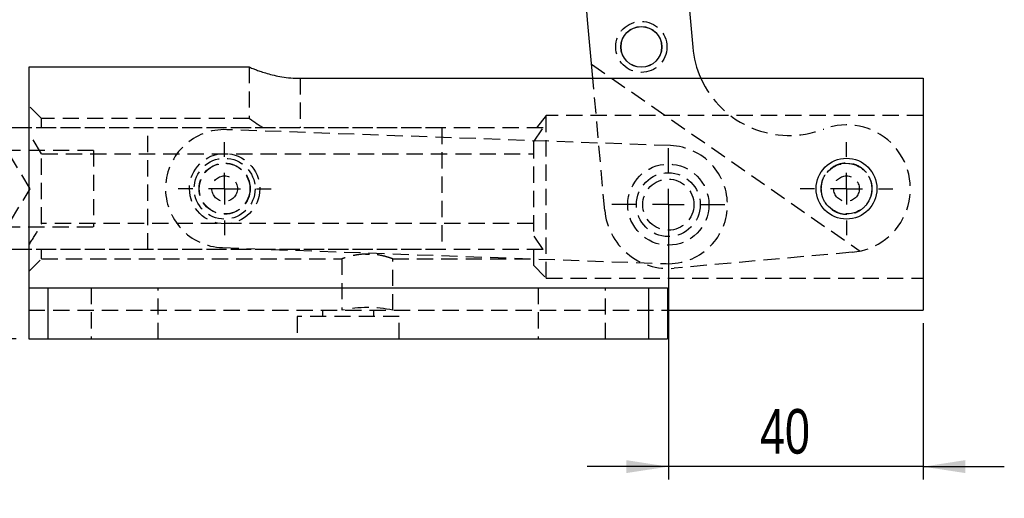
# Model space of a CAD drawing. Extents: x 72 to 802, y 28 to 567.
# Tile 18 of 29: x 182 to 336, y 372 to 447. Entities that reach past the tile are written whole.
import ezdxf

# ---------------------------------------------------------------- set-up
doc = ezdxf.new("R2010")
doc.units = 0
doc.header["$LTSCALE"] = 2
doc.linetypes.add('HIDDEN', pattern=[1.905, 1.27, -0.635])
doc.layers.get('0').update_dxf_attribs({"linetype": 'CONTINUOUS'})
doc.styles.add('SLDTEXTSTYLE0', font='TXT', dxfattribs={"width": 0.75})
doc.dimstyles.new('SLDDIMSTYLE0', dxfattribs={"dimtxt": 7, "dimasz": 6.604, "dimexe": 0, "dimexo": 0.0625, "dimgap": 1.75, "dimtad": 1, "dimdec": 0, "dimrnd": 1e-09, "dimzin": 12, "dimtxsty": 'SLDTEXTSTYLE0', "dimsah": 1, "dimcen": 0.09, "dimazin": 3, "dimtfac": 1, "dimtdec": 0, "dimtmove": 0, "dimatfit": 3, "dimtolj": 1, "dimtzin": 12})
doc.dimstyles.new('SLDDIMSTYLE1', dxfattribs={"dimtxt": 7, "dimasz": 6.604, "dimexe": 0, "dimexo": 0.0625, "dimgap": 1.75, "dimtad": 1, "dimdec": 1, "dimrnd": 1e-09, "dimzin": 12, "dimtxsty": 'SLDTEXTSTYLE0', "dimsah": 1, "dimcen": 0.09, "dimazin": 3, "dimtfac": 1, "dimtdec": 1, "dimtofl": 0, "dimtmove": 0, "dimatfit": 3, "dimtolj": 1, "dimtzin": 12})

# ---------------------------------------------------------------- blocks, each defined once
blk = doc.blocks.new('_D_1')
at = {"color": 179, "linetype": 'CONTINUOUS'}
for p, q in [((122.52, 420.21), (78.93, 420.21)), ((80.93, 396.66), (80.93, 420.21)), ((181.37, 396.66), (78.93, 396.66)), ((80.93, 396.66), (80.93, 371.7))]:
    blk.add_line(p, q, dxfattribs=at)
for points in [[(80.93, 420.21), (79.91, 413.61), (81.94, 413.61)], [(80.93, 396.66), (81.94, 403.27), (79.91, 403.27)]]:
    blk.add_solid(points, dxfattribs=at)
at = {"color": 179, "linetype": 'CONTINUOUS', "insert": (71.9, 371.7, 0.1), "char_height": 7, "attachment_point": 1, "rotation": 90, "style": 'SLDTEXTSTYLE0'}
blk.add_mtext('23,6', dxfattribs=at)
blk = doc.blocks.new('_D_2')
at = {"color": 218, "linetype": 'CONTINUOUS'}
for p, q in [((283.48, 415.71), (283.48, 374.66)), ((323.37, 399.16), (323.37, 374.66)), ((283.48, 376.66), (270.78, 376.66)), ((323.37, 376.66), (283.48, 376.66)), ((323.37, 376.66), (336.07, 376.66))]:
    blk.add_line(p, q, dxfattribs=at)
for points in [[(283.48, 376.66), (276.88, 377.68), (276.88, 375.65)], [(323.37, 376.66), (329.97, 375.65), (329.97, 377.68)]]:
    blk.add_solid(points, dxfattribs=at)
at = {"color": 218, "linetype": 'CONTINUOUS', "insert": (297.83, 385.69, 0.1), "char_height": 7, "attachment_point": 1, "style": 'SLDTEXTSTYLE0'}
blk.add_mtext('40', dxfattribs=at)
blk = doc.blocks.new('SW_CENTERMARKSYMBOL_0')
at = {"color": 0, "linetype": 'CONTINUOUS'}
for p, q in [((0, 5), (0, 7.2625)), ((0, 0), (0, 2.5)), ((-5, 0), (-7.2625, 0)), ((0, 0), (-2.5, 0)), ((0, 0), (0, -2.5)), ((0, 0), (2.5, 0)), ((5, 0), (7.2625, 0)), ((0, -5), (0, -7.2625))]:
    blk.add_line(p, q, dxfattribs=at)
blk = doc.blocks.new('SW_CENTERMARKSYMBOL_1')
at = {"color": 0, "linetype": 'CONTINUOUS'}
for p, q in [((0, 5), (0, 8.85)), ((0, 0), (0, 2.5)), ((-5, 0), (-8.85, 0)), ((0, 0), (-2.5, 0)), ((0, 0), (0, -2.5)), ((0, 0), (2.5, 0)), ((5, 0), (8.85, 0)), ((0, -5), (0, -8.85))]:
    blk.add_line(p, q, dxfattribs=at)
blk = doc.blocks.new('SW_CENTERMARKSYMBOL_2')
at = {"color": 0, "linetype": 'CONTINUOUS'}
for p, q in [((0, 5), (0, 7.2625)), ((0, 0), (0, 2.5)), ((-5, 0), (-7.2625, 0)), ((0, 0), (-2.5, 0)), ((0, 0), (0, -2.5)), ((0, 0), (2.5, 0)), ((5, 0), (7.2625, 0)), ((0, -5), (0, -7.2625))]:
    blk.add_line(p, q, dxfattribs=at)

msp = doc.modelspace()

# ---------------------------------------------------------------- linework, layer by layer
at = {"color": 7, "linetype": 'CONTINUOUS'}
for p, q in [((270.8349, 446.6935), (270.6562, 448.6817)), ((286.7707, 448.1253), (287.2878, 442.3697)), ((271.6606, 437.5032), (270.8349, 446.6935)), ((217.8954, 439.2644), (183.367, 439.2644)), ((183.367, 439.2644), (183.367, 404.6644)), ((225.867, 437.5032), (323.367, 437.5032)), ((323.367, 437.5032), (323.367, 401.1644)), ((183.367, 429.7394), (128.5245, 429.7394)), ((183.367, 410.6894), (128.5245, 410.6894)), ((183.367, 404.6644), (183.367, 396.6644)), ((183.367, 404.6644), (186.367, 404.6644)), ((186.367, 404.6644), (186.367, 396.6644)), ((186.367, 404.6644), (280.367, 404.6644)), ((280.367, 404.6644), (280.367, 396.6644)), ((280.367, 404.6644), (283.367, 404.6644)), ((283.367, 404.6644), (283.367, 396.6644)), ((283.367, 401.1644), (323.367, 401.1644)), ((183.367, 396.6644), (186.367, 396.6644)), ((186.367, 396.6644), (280.367, 396.6644)), ((280.367, 396.6644), (283.367, 396.6644))]:
    msp.add_line(p, q, dxfattribs=at)
at = {"color": 7, "linetype": 'HIDDEN'}
for p, q in [((217.867, 439.2644), (217.867, 431.2005)), ((271.4613, 439.7216), (313.4865, 410.4416)), ((225.867, 437.5032), (225.867, 429.7644)), ((273.5194, 416.8139), (271.6606, 437.5032)), ((185.367, 431.2144), (183.367, 433.2144)), ((264.367, 431.7035), (262.825, 429.7644)), ((323.367, 431.7035), (264.367, 431.7035)), ((264.367, 406.2144), (264.367, 431.7035)), ((185.367, 429.7644), (185.367, 431.2144)), ((217.8861, 431.2144), (185.367, 431.2144)), ((263.8727, 429.7644), (183.367, 429.7644)), ((248.0245, 429.7394), (183.367, 429.7394)), ((185.367, 425.6731), (183.367, 429.0347)), ((202.0245, 410.6894), (202.0245, 429.7394)), ((283.8128, 426.9528), (214.358, 429.4584)), ((248.0245, 429.7394), (248.0245, 410.6894)), ((262.367, 427.4806), (263.8727, 429.7644)), ((262.367, 427.4806), (262.367, 412.9482)), ((193.5245, 426.2144), (118.5245, 426.2144)), ((185.367, 414.7557), (185.367, 425.6731)), ((185.367, 425.6731), (262.367, 425.6731)), ((193.5245, 426.2144), (193.5245, 414.2144)), ((183.5889, 420.2144), (180.5245, 425.3144)), ((310.6554, 424.1506), (311.009, 424.1983)), ((180.5245, 415.1144), (183.5889, 420.2144)), ((262.367, 414.7557), (185.367, 414.7557)), ((118.5245, 414.2144), (193.5245, 414.2144)), ((263.8727, 410.6644), (262.367, 412.9482)), ((248.0245, 410.6894), (183.367, 410.6894)), ((263.8727, 410.6644), (183.367, 410.6644)), ((185.367, 409.2144), (185.367, 410.6644)), ((213.691, 410.9704), (283.1458, 408.4648)), ((236.061, 409.9469), (236.367, 409.9674)), ((236.367, 409.9674), (236.7131, 409.946)), ((262.367, 410.6644), (262.367, 408.2144)), ((312.2619, 410.2545), (284.3742, 407.7489)), ((183.367, 407.2144), (185.367, 409.2144)), ((185.367, 409.2144), (232.4096, 409.2144)), ((232.367, 409.2297), (232.367, 401.1644)), ((240.3246, 409.2144), (262.367, 409.2144)), ((240.367, 401.1644), (240.367, 409.2295)), ((262.367, 408.2144), (264.367, 406.2144)), ((264.367, 406.2144), (323.367, 406.2144)), ((186.367, 404.6644), (186.367, 396.6644)), ((193.117, 404.6644), (193.117, 396.6644)), ((203.617, 396.6644), (203.617, 404.6644)), ((263.117, 404.6644), (263.117, 396.6644)), ((273.617, 396.6644), (273.617, 404.6644)), ((280.367, 404.6644), (280.367, 396.6644)), ((183.367, 401.1644), (283.367, 401.1644)), ((229.367, 401.1644), (229.367, 400.1644)), ((237.367, 400.1644), (237.367, 401.1644)), ((241.367, 400.1644), (225.367, 400.1644)), ((225.367, 400.1644), (225.367, 396.6644)), ((241.367, 396.6644), (241.367, 400.1644))]:
    msp.add_line(p, q, dxfattribs=at)
at = {"color": 7, "linetype": 'HIDDEN', "flags": 128}
msp.add_lwpolyline([(311.009, 424.1983), (311.9045, 424.1781), (312.2843, 424.1078)], dxfattribs=at)
at = {"color": 7, "linetype": 'HIDDEN'}
for centre, radius in [((279.2502, 442.4295), 4), ((214.0245, 420.2144), 5.5), ((214.0245, 420.2144), 4.7625), ((214.0245, 420.2144), 4), ((214.0245, 420.2144), 3.9688), ((283.4793, 417.7088), 6.35), ((311.367, 420.2144), 3.9688), ((283.4793, 417.7088), 5), ((214.0245, 420.2144), 2), ((283.4793, 417.7088), 4), ((311.367, 420.2144), 2)]:
    msp.add_circle(centre, radius, dxfattribs=at)
at = {"color": 7, "linetype": 'CONTINUOUS'}
for centre, radius in [((279.2502, 442.4295), 3.2), ((279.2502, 442.4295), 3.175), ((311.367, 420.2144), 4.7625)]:
    msp.add_circle(centre, radius, dxfattribs=at)
msp.add_arc((302.3936, 443.7269), 15.1667, 185.134067, 204.227247, dxfattribs=at)
at = {"color": 7, "linetype": 'HIDDEN'}
for centre, radius, start, end in [((302.3936, 443.7269), 15.1667, 204.227247, 290.888983), ((311.367, 420.2144), 10, 275.134067, 110.888983), ((214.0245, 420.2144), 9.25, 87.933918, 267.933918), ((283.4793, 417.7088), 9.25, 267.933918, 87.933918), ((311.367, 420.2144), 4, 179.813567, 200.104695), ((283.4793, 417.7088), 10, 185.134067, 275.134067), ((236.3673, 382.3392), 19.2454, 78.00512, 101.837529)]:
    msp.add_arc(centre, radius, start, end, dxfattribs=at)
at = {"color": 7, "linetype": 'CONTINUOUS'}
msp.add_open_spline([(217.8954, 439.2525), (217.8888, 439.2552), (217.8687, 439.2637), (218.0552, 439.1855), (218.4253, 439.0352), (218.9917, 438.8169), (219.7325, 438.5537), (220.6568, 438.2626), (221.7504, 437.974), (222.9947, 437.7258), (224.3797, 437.5413), (225.3623, 437.5161), (225.867, 437.5032)], degree=3, knots=[0, 0, 0, 0, 0.04731248, 0.14450702, 0.24444955, 0.34329198, 0.44464127, 0.5504966, 0.65921602, 0.7683163, 0.88101293, 1, 1, 1, 1], dxfattribs=at)
at = {"color": 7, "linetype": 'HIDDEN'}
for points, knots in [([(220.0187, 429.7644), (219.9579, 429.8019), (219.5733, 430.0389), (218.9387, 430.4566), (218.3457, 430.8699), (218.0101, 431.1104), (217.8666, 431.2146), (217.8817, 431.2037), (217.8861, 431.2005)], [0, 0, 0, 0, 0.04714057, 0.2980167, 0.55830725, 0.73783889, 0.92240668, 1, 1, 1, 1]), ([(307.367, 420.2144), (307.4102, 420.6588), (307.4967, 421.5472), (308.1696, 422.7333), (309.1679, 423.648), (310.4297, 424.1821), (311.7898, 424.2672), (313.0894, 423.9058), (314.2005, 423.143), (315.0088, 422.0474), (315.4097, 420.7383), (315.3549, 419.3805), (314.8646, 418.1259), (313.9904, 417.0952), (312.8139, 416.4025), (311.4718, 416.14), (310.132, 416.3326), (308.9328, 416.9465), (307.9996, 417.9236), (307.4539, 419.0734), (307.3932, 419.8707), (307.367, 420.2144)], [0, 0, 0, 0, 0.05289282, 0.10575874, 0.15932825, 0.21342869, 0.2667437, 0.31917585, 0.37200499, 0.42588113, 0.47984507, 0.53281637, 0.58526683, 0.63842218, 0.69246862, 0.74620561, 0.79886824, 0.85138587, 0.90489029, 0.95899606, 1, 1, 1, 1]), ([(183.367, 411.3941), (183.8816, 412.1762), (184.5995, 413.2673), (185.1976, 414.4272), (185.367, 414.7557)], [0, 0, 0, 0, 0.71681703, 1, 1, 1, 1]), ([(240.3246, 409.2296), (240.3374, 409.225), (240.3978, 409.2033), (240.0854, 409.3171), (239.4139, 409.5342), (238.3641, 409.797), (237.0764, 409.9729), (235.7299, 409.9748), (234.4951, 409.8183), (233.4346, 409.5682), (232.6904, 409.3325), (232.3381, 409.204), (232.3972, 409.2253), (232.4096, 409.2297)], [0, 0, 0, 0, 0.02700267, 0.12753999, 0.22955485, 0.33721618, 0.44692862, 0.55085875, 0.65031824, 0.75339823, 0.86252628, 0.97108618, 1, 1, 1, 1])]:
    msp.add_open_spline(points, degree=3, knots=knots, dxfattribs=at)

# ---------------------------------------------------------------- block references
at = {"color": 179, "linetype": 'CONTINUOUS'}
for name, p in [('SW_CENTERMARKSYMBOL_0', (214.0245, 420.2144)), ('SW_CENTERMARKSYMBOL_2', (311.367, 420.2144)), ('SW_CENTERMARKSYMBOL_1', (283.4793, 417.7088))]:
    msp.add_blockref(name, p, dxfattribs=at)

# ---------------------------------------------------------------- dimensions: what is measured, and where the dimension line sits
dim = msp.add_linear_dim(base=(80.9270315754, 420.214394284), p1=(183.3669907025, 396.664394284), p2=(124.5245069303, 420.214394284), angle=90, dimstyle='SLDDIMSTYLE1', dxfattribs=at)
dim.commit()
dim.dimension.update_dxf_attribs({"geometry": '_D_1', "text_midpoint": (80.9270315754, 383.5904856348), "dimtype": 160})
at = {"color": 218, "linetype": 'CONTINUOUS'}
dim = msp.add_linear_dim(base=(283.4793, 376.6644), p1=(323.367, 401.1644), p2=(283.4793, 417.7088), dimstyle='SLDDIMSTYLE0', dxfattribs=at)
dim.commit()
dim.dimension.update_dxf_attribs({"geometry": '_D_2', "text_midpoint": (305.8443, 376.6644), "dimtype": 160})

doc.saveas('drawing.dxf')
